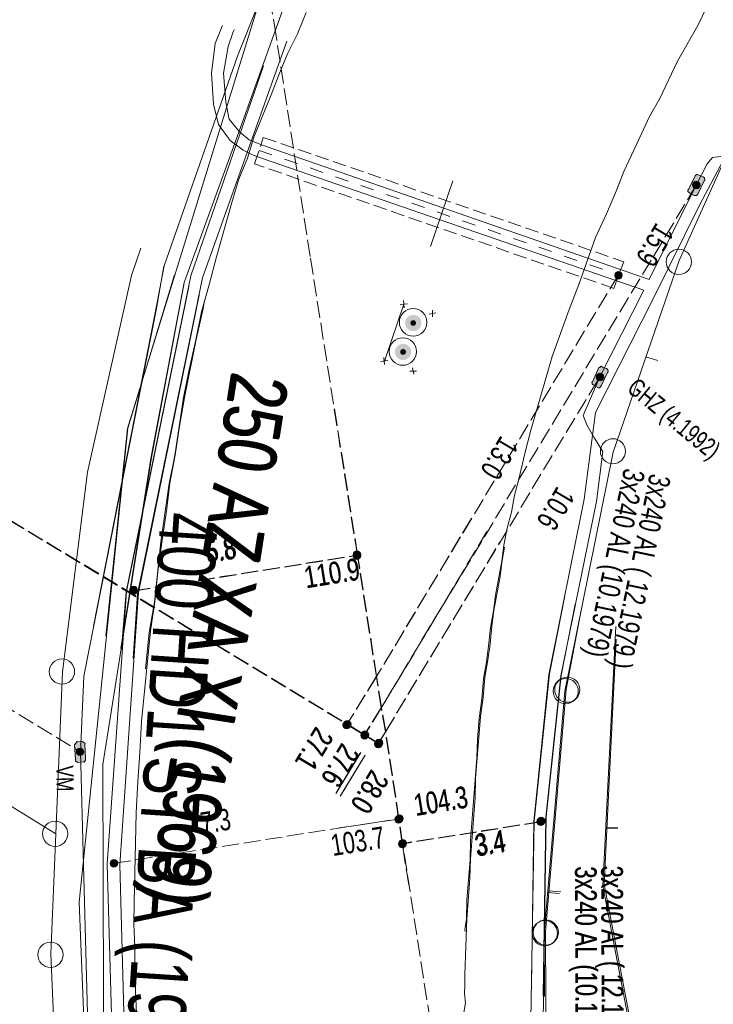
# Model space of a CAD drawing. Header units: metres. Extents: x -740 to 758, y -633 to 854.
# Tile 104 of 256: x -563 to -546, y 161 to 186. Entities that reach past the tile are written whole.
import ezdxf

# ---------------------------------------------------------------- set-up
doc = ezdxf.new("R2010")
doc.units = ezdxf.units.M
doc.header["$MEASUREMENT"] = 0
for name, pattern in [('333_125', [0.4576, 0.3328, -0.1248]), ('333_333', [0.6656, 0.3328, -0.3328]), ('416_125', [0.5408, 0.416, -0.1248])]:
    doc.linetypes.add(name, pattern=pattern)
for name, color, linetype in [('Gas.LOVION', 7, 'Continuous'), ('Grundkarte.LOVION', 7, 'Continuous'), ('Strom.LOVION', 7, 'Continuous'), ('StromBemass.LOVION', 7, 'Continuous'), ('Wasser.LOVION', 7, 'Continuous')]:
    doc.layers.add(name, color=color, linetype=linetype)
doc.styles.add('ERSTELLTER_STIL_1', font='arial.ttf')

msp = doc.modelspace()

# ---------------------------------------------------------------- hatches: boundary and pattern name
at = {"layer": 'Strom.LOVION', "linetype": 'Continuous', "lineweight": 13}
for points in [[(-546.453, 181.834), (-546.626, 181.492), (-546.639, 181.476), (-546.636, 181.447), (-546.588, 181.407), (-546.479, 181.344), (-546.42, 181.35), (-546.394, 181.382), (-546.233, 181.708), (-546.22, 181.724), (-546.226, 181.783), (-546.258, 181.809), (-546.381, 181.856), (-546.397, 181.869), (-546.426, 181.866)], [(-548.841, 177.093), (-548.999, 176.738), (-549.012, 176.722), (-549.009, 176.693), (-548.977, 176.666), (-548.867, 176.603), (-548.851, 176.59), (-548.822, 176.593), (-548.782, 176.641), (-548.622, 176.967), (-548.609, 176.983), (-548.614, 177.042), (-548.647, 177.068), (-548.753, 177.102), (-548.785, 177.128), (-548.812, 177.096)], [(-561.54, 167.408), (-561.561, 167.775), (-561.548, 167.791), (-561.612, 167.844), (-561.729, 167.833), (-561.745, 167.846), (-561.811, 167.766), (-561.79, 167.398), (-561.787, 167.369), (-561.739, 167.329), (-561.593, 167.344), (-561.577, 167.33), (-561.537, 167.379)]]:
    msp.add_hatch(color=7, dxfattribs=at).paths.add_polyline_path(points)
at = {"layer": 'Strom.LOVION', "linetype": 'Continuous', "lineweight": 18}
for points in [[(-553.277, 178.066), (-553.262, 178.087), (-553.25, 178.109), (-553.241, 178.132), (-553.234, 178.157), (-553.231, 178.182), (-553.231, 178.207), (-553.235, 178.232), (-553.241, 178.256), (-553.25, 178.28), (-553.262, 178.302), (-553.277, 178.322), (-553.295, 178.34), (-553.314, 178.356), (-553.335, 178.37), (-553.358, 178.38), (-553.382, 178.388), (-553.407, 178.393), (-553.432, 178.394), (-553.457, 178.393), (-553.482, 178.388), (-553.506, 178.38), (-553.529, 178.369), (-553.55, 178.356), (-553.569, 178.339), (-553.587, 178.321), (-553.601, 178.301), (-553.613, 178.278), (-553.623, 178.255), (-553.629, 178.231), (-553.632, 178.206), (-553.632, 178.18), (-553.628, 178.155), (-553.622, 178.131), (-553.613, 178.108), (-553.601, 178.086), (-553.586, 178.065), (-553.568, 178.047), (-553.549, 178.031), (-553.528, 178.017), (-553.505, 178.007), (-553.481, 177.999), (-553.456, 177.994), (-553.431, 177.993), (-553.406, 177.995), (-553.381, 177.999), (-553.357, 178.007), (-553.334, 178.018), (-553.313, 178.032), (-553.294, 178.048)], [(-553.38, 178.151), (-553.375, 178.158), (-553.371, 178.166), (-553.368, 178.174), (-553.365, 178.182), (-553.364, 178.191), (-553.364, 178.2), (-553.366, 178.208), (-553.368, 178.217), (-553.371, 178.225), (-553.375, 178.232), (-553.38, 178.239), (-553.386, 178.246), (-553.393, 178.251), (-553.4, 178.256), (-553.408, 178.259), (-553.416, 178.262), (-553.425, 178.264), (-553.434, 178.264), (-553.442, 178.264), (-553.451, 178.262), (-553.459, 178.259), (-553.467, 178.255), (-553.474, 178.251), (-553.481, 178.245), (-553.487, 178.239), (-553.492, 178.232), (-553.496, 178.224), (-553.499, 178.216), (-553.501, 178.208), (-553.502, 178.199), (-553.502, 178.19), (-553.501, 178.182), (-553.499, 178.173), (-553.496, 178.165), (-553.492, 178.158), (-553.487, 178.151), (-553.481, 178.144), (-553.474, 178.139), (-553.467, 178.134), (-553.459, 178.131), (-553.45, 178.128), (-553.442, 178.126), (-553.433, 178.126), (-553.425, 178.126), (-553.416, 178.128), (-553.408, 178.131), (-553.4, 178.135), (-553.393, 178.139), (-553.386, 178.145)], [(-553.528, 177.351), (-553.513, 177.372), (-553.501, 177.394), (-553.492, 177.418), (-553.486, 177.442), (-553.483, 177.467), (-553.483, 177.492), (-553.486, 177.517), (-553.492, 177.542), (-553.502, 177.565), (-553.514, 177.587), (-553.529, 177.608), (-553.546, 177.626), (-553.566, 177.642), (-553.587, 177.655), (-553.61, 177.666), (-553.634, 177.674), (-553.659, 177.679), (-553.684, 177.68), (-553.709, 177.678), (-553.734, 177.674), (-553.758, 177.666), (-553.781, 177.655), (-553.802, 177.641), (-553.822, 177.625), (-553.839, 177.607), (-553.853, 177.586), (-553.866, 177.564), (-553.875, 177.541), (-553.881, 177.516), (-553.884, 177.491), (-553.884, 177.466), (-553.881, 177.441), (-553.874, 177.416), (-553.865, 177.393), (-553.853, 177.371), (-553.838, 177.35), (-553.821, 177.332), (-553.801, 177.316), (-553.78, 177.303), (-553.757, 177.292), (-553.733, 177.284), (-553.708, 177.28), (-553.683, 177.278), (-553.658, 177.28), (-553.633, 177.285), (-553.609, 177.292), (-553.586, 177.303), (-553.565, 177.317), (-553.545, 177.333)], [(-553.628, 177.434), (-553.623, 177.441), (-553.618, 177.449), (-553.615, 177.457), (-553.613, 177.466), (-553.612, 177.475), (-553.612, 177.484), (-553.613, 177.493), (-553.615, 177.501), (-553.619, 177.51), (-553.623, 177.518), (-553.628, 177.525), (-553.634, 177.531), (-553.641, 177.537), (-553.649, 177.542), (-553.657, 177.546), (-553.666, 177.548), (-553.675, 177.55), (-553.683, 177.551), (-553.692, 177.55), (-553.701, 177.548), (-553.71, 177.546), (-553.718, 177.542), (-553.725, 177.537), (-553.732, 177.531), (-553.738, 177.525), (-553.744, 177.517), (-553.748, 177.509), (-553.751, 177.501), (-553.754, 177.492), (-553.755, 177.483), (-553.755, 177.474), (-553.753, 177.466), (-553.751, 177.457), (-553.748, 177.449), (-553.743, 177.441), (-553.738, 177.433), (-553.732, 177.427), (-553.725, 177.421), (-553.717, 177.416), (-553.709, 177.413), (-553.701, 177.41), (-553.692, 177.408), (-553.683, 177.408), (-553.674, 177.408), (-553.665, 177.41), (-553.657, 177.413), (-553.649, 177.417), (-553.641, 177.421), (-553.634, 177.427)]]:
    msp.add_hatch(color=1, dxfattribs=at).paths.add_polyline_path(points)
at = {"layer": 'StromBemass.LOVION', "linetype": 'Continuous', "lineweight": 13}
for points in [[(-546.356, 181.546), (-546.349, 181.555), (-546.344, 181.566), (-546.339, 181.577), (-546.336, 181.588), (-546.335, 181.6), (-546.335, 181.612), (-546.337, 181.623), (-546.34, 181.635), (-546.344, 181.646), (-546.35, 181.656), (-546.357, 181.666), (-546.365, 181.674), (-546.374, 181.682), (-546.384, 181.688), (-546.395, 181.693), (-546.406, 181.697), (-546.417, 181.699), (-546.429, 181.7), (-546.441, 181.699), (-546.453, 181.697), (-546.464, 181.693), (-546.475, 181.688), (-546.485, 181.681), (-546.494, 181.674), (-546.502, 181.665), (-546.509, 181.656), (-546.514, 181.645), (-546.519, 181.634), (-546.521, 181.623), (-546.523, 181.611), (-546.523, 181.599), (-546.521, 181.588), (-546.518, 181.576), (-546.514, 181.565), (-546.508, 181.555), (-546.501, 181.545), (-546.493, 181.537), (-546.484, 181.529), (-546.474, 181.523), (-546.463, 181.518), (-546.452, 181.514), (-546.44, 181.512), (-546.429, 181.511), (-546.417, 181.512), (-546.405, 181.514), (-546.394, 181.518), (-546.383, 181.523), (-546.373, 181.529), (-546.364, 181.537)], [(-548.282, 179.316), (-548.275, 179.326), (-548.27, 179.336), (-548.266, 179.346), (-548.263, 179.357), (-548.262, 179.369), (-548.262, 179.38), (-548.263, 179.392), (-548.266, 179.403), (-548.27, 179.413), (-548.276, 179.423), (-548.283, 179.433), (-548.29, 179.441), (-548.299, 179.448), (-548.309, 179.455), (-548.319, 179.459), (-548.33, 179.463), (-548.342, 179.465), (-548.353, 179.466), (-548.365, 179.465), (-548.376, 179.463), (-548.387, 179.459), (-548.397, 179.454), (-548.407, 179.448), (-548.416, 179.441), (-548.423, 179.432), (-548.43, 179.423), (-548.436, 179.413), (-548.44, 179.402), (-548.443, 179.391), (-548.444, 179.38), (-548.444, 179.368), (-548.443, 179.357), (-548.44, 179.346), (-548.435, 179.335), (-548.43, 179.325), (-548.423, 179.316), (-548.415, 179.307), (-548.406, 179.3), (-548.397, 179.294), (-548.386, 179.289), (-548.375, 179.286), (-548.364, 179.284), (-548.353, 179.283), (-548.341, 179.284), (-548.33, 179.286), (-548.319, 179.289), (-548.309, 179.294), (-548.299, 179.3), (-548.29, 179.308)], [(-548.736, 176.797), (-548.729, 176.806), (-548.723, 176.817), (-548.719, 176.828), (-548.716, 176.84), (-548.714, 176.852), (-548.714, 176.864), (-548.716, 176.875), (-548.719, 176.887), (-548.723, 176.898), (-548.729, 176.908), (-548.736, 176.918), (-548.745, 176.927), (-548.754, 176.934), (-548.764, 176.941), (-548.775, 176.946), (-548.786, 176.949), (-548.798, 176.952), (-548.81, 176.952), (-548.822, 176.952), (-548.833, 176.949), (-548.845, 176.946), (-548.856, 176.94), (-548.866, 176.934), (-548.875, 176.926), (-548.883, 176.918), (-548.89, 176.908), (-548.896, 176.897), (-548.9, 176.886), (-548.903, 176.875), (-548.904, 176.863), (-548.904, 176.851), (-548.903, 176.839), (-548.9, 176.828), (-548.895, 176.816), (-548.89, 176.806), (-548.883, 176.796), (-548.874, 176.788), (-548.865, 176.78), (-548.855, 176.774), (-548.844, 176.769), (-548.833, 176.765), (-548.821, 176.763), (-548.809, 176.762), (-548.797, 176.763), (-548.785, 176.765), (-548.774, 176.769), (-548.763, 176.774), (-548.753, 176.78), (-548.744, 176.788)], [(-554.752, 172.383), (-554.745, 172.393), (-554.74, 172.403), (-554.735, 172.414), (-554.732, 172.426), (-554.731, 172.438), (-554.731, 172.45), (-554.732, 172.462), (-554.735, 172.473), (-554.74, 172.484), (-554.746, 172.495), (-554.753, 172.504), (-554.761, 172.513), (-554.77, 172.521), (-554.78, 172.527), (-554.791, 172.532), (-554.803, 172.536), (-554.814, 172.538), (-554.826, 172.539), (-554.838, 172.538), (-554.85, 172.536), (-554.861, 172.532), (-554.872, 172.527), (-554.882, 172.52), (-554.891, 172.513), (-554.9, 172.504), (-554.907, 172.494), (-554.912, 172.484), (-554.917, 172.473), (-554.92, 172.461), (-554.921, 172.449), (-554.921, 172.437), (-554.919, 172.425), (-554.916, 172.414), (-554.912, 172.403), (-554.906, 172.392), (-554.899, 172.383), (-554.891, 172.374), (-554.882, 172.366), (-554.872, 172.36), (-554.861, 172.355), (-554.849, 172.351), (-554.838, 172.349), (-554.826, 172.348), (-554.814, 172.349), (-554.802, 172.351), (-554.791, 172.355), (-554.78, 172.36), (-554.77, 172.367), (-554.76, 172.374)], [(-554.752, 172.404), (-554.745, 172.413), (-554.74, 172.423), (-554.736, 172.434), (-554.733, 172.446), (-554.731, 172.457), (-554.731, 172.469), (-554.733, 172.48), (-554.736, 172.492), (-554.74, 172.502), (-554.746, 172.513), (-554.753, 172.522), (-554.761, 172.53), (-554.77, 172.538), (-554.779, 172.544), (-554.79, 172.549), (-554.801, 172.553), (-554.813, 172.555), (-554.824, 172.555), (-554.836, 172.555), (-554.847, 172.552), (-554.858, 172.549), (-554.869, 172.544), (-554.879, 172.537), (-554.888, 172.53), (-554.895, 172.521), (-554.902, 172.512), (-554.908, 172.502), (-554.912, 172.491), (-554.915, 172.48), (-554.916, 172.468), (-554.916, 172.457), (-554.915, 172.445), (-554.912, 172.434), (-554.908, 172.423), (-554.902, 172.413), (-554.895, 172.403), (-554.887, 172.395), (-554.878, 172.387), (-554.868, 172.381), (-554.858, 172.376), (-554.847, 172.373), (-554.835, 172.371), (-554.824, 172.37), (-554.812, 172.371), (-554.801, 172.373), (-554.789, 172.377), (-554.779, 172.382), (-554.769, 172.388), (-554.76, 172.395)], [(-560.285, 171.518), (-560.278, 171.528), (-560.272, 171.538), (-560.268, 171.549), (-560.265, 171.56), (-560.264, 171.572), (-560.264, 171.583), (-560.265, 171.595), (-560.268, 171.606), (-560.273, 171.617), (-560.278, 171.627), (-560.285, 171.637), (-560.293, 171.645), (-560.302, 171.653), (-560.312, 171.659), (-560.323, 171.664), (-560.334, 171.668), (-560.345, 171.67), (-560.357, 171.67), (-560.369, 171.67), (-560.38, 171.667), (-560.391, 171.664), (-560.402, 171.659), (-560.412, 171.652), (-560.421, 171.645), (-560.429, 171.636), (-560.436, 171.627), (-560.441, 171.617), (-560.445, 171.606), (-560.448, 171.594), (-560.45, 171.583), (-560.45, 171.571), (-560.448, 171.559), (-560.445, 171.548), (-560.441, 171.537), (-560.435, 171.527), (-560.428, 171.518), (-560.42, 171.509), (-560.411, 171.502), (-560.401, 171.495), (-560.391, 171.49), (-560.38, 171.487), (-560.368, 171.485), (-560.356, 171.484), (-560.345, 171.485), (-560.333, 171.487), (-560.322, 171.491), (-560.312, 171.496), (-560.302, 171.502), (-560.293, 171.509)], [(-560.275, 171.527), (-560.268, 171.536), (-560.262, 171.547), (-560.258, 171.558), (-560.255, 171.569), (-560.253, 171.581), (-560.253, 171.593), (-560.255, 171.605), (-560.258, 171.616), (-560.262, 171.628), (-560.268, 171.638), (-560.275, 171.648), (-560.283, 171.656), (-560.293, 171.664), (-560.303, 171.67), (-560.313, 171.675), (-560.325, 171.679), (-560.337, 171.681), (-560.348, 171.682), (-560.36, 171.681), (-560.372, 171.679), (-560.383, 171.675), (-560.394, 171.67), (-560.404, 171.664), (-560.413, 171.656), (-560.422, 171.647), (-560.428, 171.637), (-560.434, 171.627), (-560.439, 171.616), (-560.441, 171.604), (-560.443, 171.593), (-560.443, 171.581), (-560.441, 171.569), (-560.438, 171.557), (-560.434, 171.546), (-560.428, 171.536), (-560.421, 171.526), (-560.413, 171.517), (-560.404, 171.51), (-560.394, 171.503), (-560.383, 171.498), (-560.371, 171.495), (-560.36, 171.493), (-560.348, 171.492), (-560.336, 171.493), (-560.324, 171.495), (-560.313, 171.499), (-560.302, 171.504), (-560.292, 171.51), (-560.283, 171.518)], [(-555.003, 168.192), (-554.996, 168.202), (-554.991, 168.212), (-554.986, 168.223), (-554.983, 168.235), (-554.982, 168.246), (-554.982, 168.258), (-554.984, 168.27), (-554.987, 168.282), (-554.991, 168.293), (-554.997, 168.303), (-555.004, 168.313), (-555.012, 168.321), (-555.021, 168.329), (-555.031, 168.335), (-555.042, 168.34), (-555.053, 168.344), (-555.065, 168.346), (-555.077, 168.347), (-555.088, 168.346), (-555.1, 168.343), (-555.111, 168.34), (-555.122, 168.335), (-555.132, 168.328), (-555.141, 168.321), (-555.149, 168.312), (-555.156, 168.302), (-555.162, 168.292), (-555.166, 168.281), (-555.169, 168.269), (-555.171, 168.258), (-555.171, 168.246), (-555.169, 168.234), (-555.166, 168.223), (-555.162, 168.212), (-555.156, 168.201), (-555.149, 168.192), (-555.141, 168.183), (-555.132, 168.176), (-555.122, 168.169), (-555.111, 168.164), (-555.1, 168.161), (-555.088, 168.158), (-555.076, 168.158), (-555.064, 168.158), (-555.053, 168.161), (-555.041, 168.164), (-555.031, 168.169), (-555.021, 168.176), (-555.011, 168.183)], [(-554.992, 168.209), (-554.985, 168.218), (-554.979, 168.229), (-554.975, 168.24), (-554.972, 168.251), (-554.971, 168.263), (-554.971, 168.274), (-554.972, 168.286), (-554.975, 168.298), (-554.98, 168.308), (-554.985, 168.319), (-554.992, 168.328), (-555, 168.337), (-555.009, 168.344), (-555.019, 168.351), (-555.03, 168.356), (-555.041, 168.359), (-555.053, 168.361), (-555.065, 168.362), (-555.076, 168.361), (-555.088, 168.359), (-555.099, 168.355), (-555.11, 168.35), (-555.12, 168.344), (-555.129, 168.336), (-555.137, 168.328), (-555.144, 168.318), (-555.149, 168.308), (-555.154, 168.297), (-555.156, 168.286), (-555.158, 168.274), (-555.158, 168.262), (-555.156, 168.25), (-555.153, 168.239), (-555.149, 168.228), (-555.143, 168.218), (-555.136, 168.208), (-555.128, 168.2), (-555.119, 168.192), (-555.109, 168.186), (-555.099, 168.181), (-555.087, 168.177), (-555.076, 168.175), (-555.064, 168.175), (-555.052, 168.175), (-555.041, 168.178), (-555.03, 168.181), (-555.019, 168.186), (-555.009, 168.193), (-555, 168.2)], [(-554.563, 167.938), (-554.556, 167.948), (-554.55, 167.958), (-554.546, 167.969), (-554.543, 167.981), (-554.542, 167.992), (-554.542, 168.004), (-554.543, 168.016), (-554.546, 168.027), (-554.551, 168.038), (-554.556, 168.049), (-554.563, 168.058), (-554.571, 168.067), (-554.581, 168.074), (-554.591, 168.081), (-554.601, 168.086), (-554.612, 168.089), (-554.624, 168.091), (-554.636, 168.092), (-554.648, 168.091), (-554.659, 168.089), (-554.67, 168.085), (-554.681, 168.08), (-554.691, 168.074), (-554.7, 168.066), (-554.708, 168.058), (-554.715, 168.048), (-554.721, 168.038), (-554.725, 168.027), (-554.728, 168.015), (-554.729, 168.004), (-554.729, 167.992), (-554.728, 167.98), (-554.725, 167.969), (-554.72, 167.958), (-554.715, 167.947), (-554.708, 167.938), (-554.7, 167.929), (-554.691, 167.922), (-554.681, 167.916), (-554.67, 167.911), (-554.659, 167.907), (-554.647, 167.905), (-554.635, 167.904), (-554.623, 167.905), (-554.612, 167.907), (-554.601, 167.911), (-554.59, 167.916), (-554.58, 167.922), (-554.571, 167.93)], [(-554.555, 167.948), (-554.548, 167.958), (-554.543, 167.968), (-554.538, 167.979), (-554.535, 167.991), (-554.534, 168.003), (-554.534, 168.015), (-554.535, 168.027), (-554.538, 168.038), (-554.543, 168.049), (-554.549, 168.06), (-554.556, 168.069), (-554.564, 168.078), (-554.573, 168.086), (-554.583, 168.092), (-554.594, 168.097), (-554.605, 168.101), (-554.617, 168.103), (-554.629, 168.104), (-554.641, 168.103), (-554.653, 168.101), (-554.664, 168.097), (-554.675, 168.092), (-554.685, 168.085), (-554.694, 168.078), (-554.702, 168.069), (-554.709, 168.059), (-554.715, 168.049), (-554.719, 168.038), (-554.722, 168.026), (-554.724, 168.014), (-554.724, 168.002), (-554.722, 167.99), (-554.719, 167.979), (-554.715, 167.968), (-554.709, 167.957), (-554.702, 167.948), (-554.694, 167.939), (-554.684, 167.931), (-554.674, 167.925), (-554.664, 167.92), (-554.652, 167.916), (-554.64, 167.914), (-554.629, 167.913), (-554.617, 167.914), (-554.605, 167.917), (-554.594, 167.92), (-554.583, 167.925), (-554.573, 167.932), (-554.563, 167.939)], [(-554.226, 167.726), (-554.219, 167.736), (-554.213, 167.746), (-554.209, 167.757), (-554.206, 167.769), (-554.205, 167.781), (-554.205, 167.793), (-554.206, 167.804), (-554.209, 167.816), (-554.214, 167.827), (-554.219, 167.837), (-554.226, 167.847), (-554.234, 167.855), (-554.244, 167.863), (-554.254, 167.869), (-554.264, 167.874), (-554.276, 167.878), (-554.287, 167.88), (-554.299, 167.881), (-554.311, 167.88), (-554.323, 167.878), (-554.334, 167.874), (-554.345, 167.869), (-554.355, 167.863), (-554.364, 167.855), (-554.372, 167.846), (-554.379, 167.837), (-554.384, 167.826), (-554.389, 167.815), (-554.392, 167.804), (-554.393, 167.792), (-554.393, 167.78), (-554.392, 167.768), (-554.389, 167.757), (-554.384, 167.746), (-554.378, 167.736), (-554.371, 167.726), (-554.363, 167.717), (-554.354, 167.71), (-554.344, 167.703), (-554.333, 167.698), (-554.322, 167.695), (-554.31, 167.693), (-554.299, 167.692), (-554.287, 167.693), (-554.275, 167.695), (-554.264, 167.699), (-554.253, 167.704), (-554.243, 167.71), (-554.234, 167.718)], [(-554.222, 167.726), (-554.215, 167.735), (-554.209, 167.745), (-554.205, 167.756), (-554.202, 167.768), (-554.201, 167.779), (-554.201, 167.791), (-554.202, 167.803), (-554.205, 167.814), (-554.21, 167.825), (-554.215, 167.835), (-554.222, 167.844), (-554.23, 167.853), (-554.239, 167.86), (-554.249, 167.867), (-554.26, 167.872), (-554.271, 167.875), (-554.283, 167.877), (-554.294, 167.878), (-554.306, 167.877), (-554.318, 167.875), (-554.329, 167.871), (-554.339, 167.866), (-554.349, 167.86), (-554.358, 167.853), (-554.366, 167.844), (-554.373, 167.834), (-554.379, 167.824), (-554.383, 167.813), (-554.386, 167.802), (-554.387, 167.79), (-554.387, 167.779), (-554.386, 167.767), (-554.383, 167.756), (-554.378, 167.745), (-554.373, 167.734), (-554.366, 167.725), (-554.358, 167.717), (-554.349, 167.709), (-554.339, 167.703), (-554.328, 167.698), (-554.317, 167.694), (-554.305, 167.692), (-554.294, 167.691), (-554.282, 167.692), (-554.271, 167.694), (-554.259, 167.698), (-554.249, 167.703), (-554.239, 167.709), (-554.23, 167.717)], [(-554.206, 167.746), (-554.199, 167.756), (-554.194, 167.766), (-554.189, 167.777), (-554.187, 167.789), (-554.185, 167.8), (-554.185, 167.812), (-554.187, 167.824), (-554.19, 167.835), (-554.194, 167.846), (-554.2, 167.857), (-554.207, 167.866), (-554.215, 167.875), (-554.224, 167.882), (-554.234, 167.889), (-554.245, 167.894), (-554.256, 167.897), (-554.267, 167.899), (-554.279, 167.9), (-554.291, 167.899), (-554.303, 167.897), (-554.314, 167.893), (-554.325, 167.888), (-554.334, 167.882), (-554.344, 167.874), (-554.352, 167.866), (-554.359, 167.856), (-554.364, 167.846), (-554.368, 167.835), (-554.371, 167.823), (-554.373, 167.812), (-554.373, 167.8), (-554.371, 167.788), (-554.368, 167.777), (-554.364, 167.766), (-554.358, 167.755), (-554.351, 167.746), (-554.343, 167.737), (-554.334, 167.73), (-554.324, 167.723), (-554.313, 167.718), (-554.302, 167.715), (-554.29, 167.713), (-554.279, 167.712), (-554.267, 167.713), (-554.255, 167.715), (-554.244, 167.719), (-554.233, 167.724), (-554.223, 167.73), (-554.214, 167.738)], [(-554.206, 167.746), (-554.199, 167.756), (-554.194, 167.766), (-554.189, 167.777), (-554.187, 167.789), (-554.185, 167.8), (-554.185, 167.812), (-554.187, 167.824), (-554.19, 167.835), (-554.194, 167.846), (-554.2, 167.857), (-554.207, 167.866), (-554.215, 167.875), (-554.224, 167.882), (-554.234, 167.889), (-554.245, 167.894), (-554.256, 167.897), (-554.267, 167.899), (-554.279, 167.9), (-554.291, 167.899), (-554.303, 167.897), (-554.314, 167.893), (-554.325, 167.888), (-554.334, 167.882), (-554.344, 167.874), (-554.352, 167.866), (-554.359, 167.856), (-554.364, 167.846), (-554.368, 167.835), (-554.371, 167.823), (-554.373, 167.812), (-554.373, 167.8), (-554.371, 167.788), (-554.368, 167.777), (-554.364, 167.766), (-554.358, 167.755), (-554.351, 167.746), (-554.343, 167.737), (-554.334, 167.73), (-554.324, 167.723), (-554.313, 167.718), (-554.302, 167.715), (-554.29, 167.713), (-554.279, 167.712), (-554.267, 167.713), (-554.255, 167.715), (-554.244, 167.719), (-554.233, 167.724), (-554.223, 167.73), (-554.214, 167.738)], [(-561.602, 167.529), (-561.596, 167.539), (-561.59, 167.549), (-561.586, 167.56), (-561.583, 167.571), (-561.581, 167.583), (-561.581, 167.595), (-561.583, 167.606), (-561.586, 167.618), (-561.59, 167.629), (-561.596, 167.639), (-561.603, 167.648), (-561.611, 167.657), (-561.62, 167.664), (-561.63, 167.67), (-561.641, 167.675), (-561.652, 167.679), (-561.663, 167.681), (-561.675, 167.682), (-561.687, 167.681), (-561.698, 167.679), (-561.709, 167.675), (-561.72, 167.67), (-561.73, 167.664), (-561.739, 167.656), (-561.747, 167.648), (-561.754, 167.638), (-561.759, 167.628), (-561.764, 167.617), (-561.766, 167.606), (-561.768, 167.594), (-561.768, 167.582), (-561.766, 167.571), (-561.763, 167.559), (-561.759, 167.548), (-561.753, 167.538), (-561.746, 167.529), (-561.738, 167.52), (-561.729, 167.513), (-561.719, 167.507), (-561.709, 167.502), (-561.698, 167.498), (-561.686, 167.496), (-561.674, 167.495), (-561.663, 167.496), (-561.651, 167.498), (-561.64, 167.502), (-561.629, 167.507), (-561.619, 167.513), (-561.61, 167.521)], [(-553.717, 165.859), (-553.71, 165.868), (-553.705, 165.878), (-553.7, 165.889), (-553.698, 165.901), (-553.696, 165.913), (-553.696, 165.924), (-553.698, 165.936), (-553.701, 165.947), (-553.705, 165.958), (-553.711, 165.969), (-553.718, 165.978), (-553.726, 165.987), (-553.735, 165.994), (-553.745, 166.001), (-553.756, 166.006), (-553.767, 166.009), (-553.778, 166.011), (-553.79, 166.012), (-553.802, 166.011), (-553.814, 166.009), (-553.825, 166.005), (-553.835, 166), (-553.845, 165.994), (-553.854, 165.986), (-553.862, 165.978), (-553.869, 165.968), (-553.875, 165.958), (-553.879, 165.947), (-553.882, 165.935), (-553.884, 165.924), (-553.884, 165.912), (-553.882, 165.9), (-553.879, 165.889), (-553.875, 165.878), (-553.869, 165.868), (-553.862, 165.858), (-553.854, 165.85), (-553.845, 165.842), (-553.835, 165.836), (-553.824, 165.831), (-553.813, 165.827), (-553.801, 165.825), (-553.79, 165.824), (-553.778, 165.825), (-553.766, 165.827), (-553.755, 165.831), (-553.744, 165.836), (-553.734, 165.842), (-553.725, 165.85)], [(-553.7, 165.875), (-553.693, 165.884), (-553.687, 165.895), (-553.683, 165.906), (-553.68, 165.917), (-553.678, 165.929), (-553.678, 165.941), (-553.68, 165.953), (-553.683, 165.964), (-553.687, 165.975), (-553.693, 165.986), (-553.7, 165.995), (-553.708, 166.004), (-553.717, 166.011), (-553.727, 166.018), (-553.738, 166.023), (-553.749, 166.026), (-553.761, 166.028), (-553.773, 166.029), (-553.785, 166.028), (-553.796, 166.026), (-553.808, 166.022), (-553.818, 166.017), (-553.828, 166.011), (-553.837, 166.003), (-553.845, 165.995), (-553.852, 165.985), (-553.858, 165.975), (-553.862, 165.964), (-553.865, 165.952), (-553.867, 165.94), (-553.867, 165.928), (-553.865, 165.917), (-553.862, 165.905), (-553.858, 165.894), (-553.852, 165.884), (-553.845, 165.874), (-553.837, 165.866), (-553.828, 165.858), (-553.818, 165.852), (-553.807, 165.847), (-553.796, 165.843), (-553.784, 165.841), (-553.772, 165.84), (-553.76, 165.841), (-553.749, 165.843), (-553.738, 165.847), (-553.727, 165.852), (-553.717, 165.859), (-553.708, 165.866)], [(-550.208, 165.802), (-550.201, 165.811), (-550.195, 165.822), (-550.191, 165.832), (-550.188, 165.844), (-550.186, 165.856), (-550.186, 165.867), (-550.188, 165.879), (-550.191, 165.89), (-550.195, 165.901), (-550.201, 165.912), (-550.208, 165.921), (-550.216, 165.93), (-550.225, 165.937), (-550.235, 165.943), (-550.246, 165.948), (-550.257, 165.952), (-550.268, 165.954), (-550.28, 165.955), (-550.292, 165.954), (-550.303, 165.952), (-550.315, 165.948), (-550.325, 165.943), (-550.335, 165.937), (-550.344, 165.929), (-550.352, 165.921), (-550.359, 165.911), (-550.365, 165.901), (-550.369, 165.89), (-550.372, 165.878), (-550.373, 165.867), (-550.373, 165.855), (-550.372, 165.843), (-550.369, 165.832), (-550.364, 165.821), (-550.359, 165.811), (-550.352, 165.801), (-550.344, 165.793), (-550.335, 165.785), (-550.325, 165.779), (-550.314, 165.774), (-550.303, 165.77), (-550.291, 165.768), (-550.28, 165.767), (-550.268, 165.768), (-550.256, 165.77), (-550.245, 165.774), (-550.234, 165.779), (-550.225, 165.786), (-550.216, 165.793)], [(-550.194, 165.816), (-550.187, 165.826), (-550.182, 165.836), (-550.177, 165.847), (-550.174, 165.859), (-550.173, 165.87), (-550.173, 165.882), (-550.174, 165.894), (-550.177, 165.905), (-550.182, 165.916), (-550.188, 165.927), (-550.195, 165.936), (-550.203, 165.945), (-550.212, 165.952), (-550.222, 165.959), (-550.232, 165.964), (-550.244, 165.967), (-550.255, 165.969), (-550.267, 165.97), (-550.279, 165.969), (-550.291, 165.967), (-550.302, 165.963), (-550.312, 165.958), (-550.322, 165.952), (-550.332, 165.944), (-550.34, 165.936), (-550.347, 165.926), (-550.352, 165.916), (-550.357, 165.905), (-550.359, 165.893), (-550.361, 165.882), (-550.361, 165.87), (-550.359, 165.858), (-550.356, 165.847), (-550.352, 165.836), (-550.346, 165.825), (-550.339, 165.816), (-550.331, 165.807), (-550.322, 165.8), (-550.312, 165.793), (-550.301, 165.788), (-550.29, 165.785), (-550.278, 165.783), (-550.267, 165.782), (-550.255, 165.783), (-550.243, 165.785), (-550.232, 165.789), (-550.221, 165.794), (-550.211, 165.8), (-550.202, 165.808)], [(-553.63, 165.247), (-553.623, 165.256), (-553.618, 165.267), (-553.613, 165.278), (-553.611, 165.289), (-553.609, 165.301), (-553.609, 165.313), (-553.611, 165.325), (-553.614, 165.336), (-553.618, 165.347), (-553.624, 165.357), (-553.631, 165.367), (-553.639, 165.376), (-553.648, 165.383), (-553.658, 165.389), (-553.669, 165.394), (-553.68, 165.398), (-553.692, 165.4), (-553.704, 165.401), (-553.716, 165.4), (-553.727, 165.398), (-553.738, 165.394), (-553.749, 165.389), (-553.759, 165.383), (-553.768, 165.375), (-553.776, 165.367), (-553.783, 165.357), (-553.789, 165.346), (-553.793, 165.335), (-553.796, 165.324), (-553.798, 165.312), (-553.798, 165.3), (-553.796, 165.289), (-553.793, 165.277), (-553.789, 165.266), (-553.783, 165.256), (-553.776, 165.246), (-553.768, 165.237), (-553.759, 165.23), (-553.749, 165.224), (-553.738, 165.219), (-553.727, 165.215), (-553.715, 165.213), (-553.703, 165.212), (-553.691, 165.213), (-553.68, 165.215), (-553.668, 165.219), (-553.658, 165.224), (-553.648, 165.23), (-553.639, 165.238)], [(-553.618, 165.268), (-553.611, 165.277), (-553.605, 165.288), (-553.601, 165.299), (-553.598, 165.31), (-553.597, 165.322), (-553.597, 165.333), (-553.598, 165.345), (-553.601, 165.356), (-553.605, 165.367), (-553.611, 165.377), (-553.618, 165.387), (-553.626, 165.396), (-553.635, 165.403), (-553.645, 165.409), (-553.656, 165.414), (-553.667, 165.418), (-553.679, 165.42), (-553.69, 165.421), (-553.702, 165.42), (-553.714, 165.418), (-553.725, 165.414), (-553.735, 165.409), (-553.745, 165.403), (-553.754, 165.395), (-553.762, 165.387), (-553.769, 165.377), (-553.775, 165.367), (-553.779, 165.356), (-553.782, 165.344), (-553.783, 165.333), (-553.783, 165.321), (-553.782, 165.309), (-553.779, 165.298), (-553.774, 165.287), (-553.769, 165.277), (-553.762, 165.267), (-553.754, 165.259), (-553.745, 165.251), (-553.735, 165.245), (-553.724, 165.24), (-553.713, 165.236), (-553.701, 165.234), (-553.69, 165.234), (-553.678, 165.234), (-553.666, 165.237), (-553.655, 165.24), (-553.645, 165.245), (-553.635, 165.252), (-553.626, 165.259)], [(-560.765, 164.775), (-560.758, 164.784), (-560.752, 164.795), (-560.748, 164.806), (-560.745, 164.817), (-560.743, 164.829), (-560.743, 164.841), (-560.745, 164.852), (-560.748, 164.864), (-560.752, 164.875), (-560.758, 164.885), (-560.765, 164.894), (-560.773, 164.903), (-560.782, 164.91), (-560.792, 164.917), (-560.803, 164.922), (-560.814, 164.925), (-560.826, 164.927), (-560.837, 164.928), (-560.849, 164.927), (-560.861, 164.925), (-560.872, 164.921), (-560.883, 164.916), (-560.893, 164.91), (-560.902, 164.903), (-560.91, 164.894), (-560.917, 164.884), (-560.922, 164.874), (-560.927, 164.863), (-560.929, 164.852), (-560.931, 164.84), (-560.931, 164.828), (-560.929, 164.816), (-560.926, 164.805), (-560.922, 164.794), (-560.916, 164.784), (-560.909, 164.774), (-560.901, 164.766), (-560.892, 164.758), (-560.882, 164.752), (-560.871, 164.747), (-560.86, 164.743), (-560.849, 164.741), (-560.837, 164.74), (-560.825, 164.741), (-560.814, 164.743), (-560.802, 164.747), (-560.792, 164.752), (-560.782, 164.759), (-560.773, 164.766)]]:
    msp.add_hatch(color=7, dxfattribs=at).paths.add_polyline_path(points)

# ---------------------------------------------------------------- linework, layer by layer
at = {"layer": 'Gas.LOVION', "color": 1, "linetype": 'Continuous', "lineweight": 18}
for points in [[(-561.034, 170.448), (-560.501, 175.584), (-557.202, 186.281), (-556.947, 186.69), (-551.34, 195.543), (-544.355, 203.911), (-538.635, 209.494)], [(-545.57, 57.573), (-547.165, 67.688), (-548.998, 79.183), (-550.103, 85.799), (-551.635, 94.974), (-552.907, 102.535), (-553.623, 106.839), (-555.364, 117.235), (-557.304, 128.764), (-559.285, 140.57), (-561.231, 152.158), (-561.697, 163.875), (-560.493, 175.594), (-559.342, 179.386)]]:
    msp.add_lwpolyline(points, dxfattribs=at)
at = {"layer": 'Grundkarte.LOVION', "color": 253, "linetype": 'Continuous', "lineweight": 18}
for points in [[(-550.187, 161.534), (-550.192, 163.1), (-549.684, 169.09), (-548.489, 175), (-546.854, 179.741), (-544.812, 184.256), (-542.497, 188.383), (-541.866, 187.972), (-540.632, 189.866), (-535.663, 196.175), (-530.264, 202.022), (-525.876, 206.116), (-516.521, 214.42), (-510.85, 219.29), (-509.075, 220.793), (-504.054, 225.658), (-499.327, 230.82), (-495.114, 236.404), (-493.508, 239.014), (-484.604, 230.782), (-438.315, 188.107)], [(-560.174, 180.044), (-560.404, 179.371), (-561.495, 174.506), (-562.106, 169.569), (-562.276, 165.563), (-631.855, 208.532), (-631.449, 209.222), (-633.118, 210.27), (-630.425, 214.465), (-635.912, 217.682), (-635.606, 218.185), (-625.544, 233.769)], [(-631.855, 208.532), (-562.276, 165.563), (-562.399, 162.595), (-562.102, 155.619), (-561.28, 148.429), (-559.722, 138.532), (-557.967, 128.744), (-556.264, 118.891), (-553.705, 103.594), (-552.582, 96.64), (-551.747, 91.431), (-551.314, 88.814), (-548.864, 74.039), (-546.5, 59.226), (-546.127, 56.928)], [(-527.715, 153.366), (-542.12, 149.859), (-544.111, 149.664), (-546.021, 150.157), (-547.717, 151.174), (-549.016, 152.672), (-549.811, 154.457), (-550.126, 156.17), (-550.158, 163.142), (-549.65, 169.132), (-549.28, 171.089)]]:
    msp.add_lwpolyline(points, dxfattribs=at)
at = {"layer": 'Grundkarte.LOVION', "color": 8, "linetype": 'Continuous', "lineweight": 18}
msp.add_lwpolyline([(-672.858, 116.121), (-698.036, 130.3), (-688.042, 147.178), (-663.096, 187.685), (-643.997, 216.034), (-640.632, 213.969), (-631.855, 208.532), (-562.276, 165.563), (-562.399, 162.595), (-562.102, 155.619), (-561.28, 148.429), (-559.722, 138.532), (-557.967, 128.744), (-556.264, 118.891), (-553.705, 103.594), (-552.582, 96.64), (-671.989, 115.999)], close=True, dxfattribs=at)
for points in [[(-550.187, 161.534), (-550.192, 163.1), (-549.684, 169.09), (-548.489, 175), (-546.854, 179.741), (-544.812, 184.256), (-542.497, 188.383), (-541.866, 187.972), (-540.632, 189.866), (-535.663, 196.175), (-530.264, 202.022), (-525.876, 206.116), (-516.521, 214.42), (-517.683, 213.006), (-518.143, 211.661), (-518.249, 210.025), (-518.148, 209.296), (-517.141, 205.345), (-516.358, 202.17), (-513.703, 191.642), (-512.986, 188.845), (-505.431, 158.727), (-509.01, 157.846), (-537.396, 151.021)], [(-546.127, 56.928), (-546.5, 59.226), (-548.864, 74.039), (-551.314, 88.814), (-551.747, 91.431), (-552.582, 96.64), (-553.705, 103.594), (-556.264, 118.891), (-557.967, 128.744), (-559.722, 138.532), (-561.28, 148.429), (-562.102, 155.619), (-562.399, 162.595), (-562.276, 165.563), (-562.106, 169.569), (-561.495, 174.506), (-560.404, 179.371), (-560.174, 180.044), (-560.404, 179.371), (-561.495, 174.506), (-562.106, 169.569), (-562.276, 165.563), (-631.855, 208.532)], [(-525.876, 206.116), (-530.264, 202.022), (-535.663, 196.175), (-540.632, 189.866), (-541.866, 187.972), (-542.497, 188.383), (-544.812, 184.256), (-546.854, 179.741), (-548.489, 175), (-549.684, 169.09), (-550.192, 163.1), (-550.187, 161.534)], [(-525.876, 206.116), (-530.264, 202.022), (-535.663, 196.175), (-540.632, 189.866), (-541.866, 187.972), (-542.497, 188.383), (-544.812, 184.256), (-546.854, 179.741), (-548.489, 175), (-549.684, 169.09), (-550.192, 163.1), (-550.187, 161.534)], [(-556.084, 185.873), (-556.298, 185.349), (-556.545, 184.852), (-556.76, 184.329), (-556.949, 183.838), (-557.378, 182.791), (-557.535, 182.273), (-557.749, 181.749), (-557.906, 181.232), (-558.301, 179.833), (-558.472, 179.167), (-558.67, 178.467), (-558.809, 177.774), (-558.974, 177.048), (-559.114, 176.355), (-559.327, 174.916), (-559.467, 174.222), (-559.68, 172.783), (-559.83, 171.29), (-559.964, 170.538), (-560.053, 169.643)], [(-552.147, 163.145), (-552.153, 163.203), (-552.117, 163.443), (-552.105, 163.918), (-552.026, 164.93), (-552.013, 165.404), (-551.857, 167.429), (-551.844, 167.904), (-551.805, 168.41), (-551.734, 168.89), (-551.694, 169.396), (-551.617, 169.817), (-551.567, 170.206), (-551.522, 170.654), (-551.445, 171.075), (-551.394, 171.465), (-551.24, 172.307), (-551.19, 172.696), (-551.112, 173.118), (-551.003, 173.513), (-550.926, 173.934), (-550.817, 174.329), (-550.672, 174.964), (-550.522, 175.54), (-549.991, 177.365), (-549.573, 178.529), (-549.337, 179.143), (-548.919, 180.307), (-548.651, 180.895), (-548.41, 181.451), (-548.222, 181.942), (-547.781, 182.872), (-547.586, 183.305), (-547.334, 183.743), (-546.893, 184.673), (-546.387, 185.55), (-546.167, 186.015)], [(-546.127, 56.928), (-546.5, 59.226), (-548.864, 74.039), (-551.314, 88.814), (-551.747, 91.431), (-552.582, 96.64), (-553.705, 103.594), (-556.264, 118.891), (-557.967, 128.744), (-559.722, 138.532), (-561.28, 148.429), (-562.102, 155.619), (-562.399, 162.595), (-562.276, 165.563), (-562.106, 169.569), (-561.495, 174.506), (-560.404, 179.371), (-560.174, 180.044)], [(-546.854, 179.741), (-548.489, 175)], [(-558.6, 178.749), (-558.635, 178.509), (-558.801, 177.784), (-559.079, 176.397), (-559.212, 175.645), (-559.319, 174.925), (-559.458, 174.232), (-559.539, 173.544), (-559.646, 172.825), (-559.747, 172.046), (-559.822, 171.3), (-559.929, 170.58), (-560.153, 168.342), (-560.196, 167.569), (-560.245, 166.855), (-560.287, 166.082), (-560.336, 163.861), (-560.343, 163.328), (-560.318, 162.769), (-560.319, 162.178), (-560.3, 161.677), (-560.25, 160.559)], [(-547.38, 177.266), (-547.684, 177.354)], [(-552.179, 161.141), (-552.143, 161.381), (-552.166, 161.615), (-552.157, 161.823), (-552.153, 162.089), (-552.144, 162.297), (-552.14, 162.564), (-552.122, 162.979), (-552.118, 163.246), (-552.109, 163.453), (-552.031, 164.466), (-552.018, 164.94), (-551.901, 166.459), (-551.888, 166.933), (-551.77, 168.452), (-551.699, 168.932), (-551.66, 169.438), (-551.583, 169.859), (-551.532, 170.248), (-551.487, 170.696), (-551.437, 171.085), (-551.283, 171.928), (-551.232, 172.317), (-551.176, 172.648)], [(-549.28, 171.089), (-549.65, 169.132), (-550.158, 163.142), (-550.126, 156.17), (-549.636, 149.952), (-548.468, 141.022), (-547.095, 131.816), (-546.253, 126.224), (-543.888, 111.411), (-541.529, 96.657), (-539.074, 81.823), (-536.83, 68.24)], [(-550.126, 156.17), (-550.158, 163.142), (-549.65, 169.132), (-549.28, 171.089), (-549.65, 169.132), (-550.158, 163.142), (-550.126, 156.17)], [(-548.422, 170.691), (-548.741, 164.276), (-548.133, 161.084), (-547.23, 159.104)], [(-548.412, 170.376), (-548.706, 164.318), (-548.099, 161.126), (-546.692, 157.924), (-544.511, 155.27), (-541.982, 152.976), (-539.857, 151.499), (-537.499, 150.961), (-527.715, 153.366)], [(-549.684, 169.09), (-550.192, 163.1), (-550.187, 161.534)], [(-549.65, 169.132), (-550.158, 163.142), (-550.126, 156.17)], [(-548.378, 165.701), (-548.644, 165.704)], [(-548.369, 165.711), (-548.636, 165.714)], [(-549.781, 164.124), (-550.079, 164.154)], [(-549.815, 164.082), (-550.114, 164.112)]]:
    msp.add_lwpolyline(points, dxfattribs=at)
at = {"layer": 'Grundkarte.LOVION', "color": 9, "linetype": 'Continuous', "lineweight": 18}
for centre, radius in [((-546.86, 179.706), 0.314), ((-548.492, 175.023), 0.31), ((-562.123, 169.573), 0.313), ((-549.66, 169.091), 0.312), ((-549.621, 169.124), 0.311), ((-562.292, 165.563), 0.312), ((-550.177, 163.103), 0.312), ((-550.153, 163.122), 0.311), ((-562.407, 162.57), 0.313)]:
    msp.add_circle(centre, radius, dxfattribs=at)
at = {"layer": 'Strom.LOVION', "color": 1, "linetype": 'Continuous', "lineweight": 18}
for points in [[(-484.492, 283.594), (-484.421, 278.178), (-484.427, 276.729), (-484.35, 273.219), (-484.661, 269.598), (-485.347, 264.831), (-487.087, 257.538), (-489.879, 249.063), (-493.075, 242.751), (-497.28, 235.734), (-502.124, 229.808), (-506.617, 225.127), (-530.084, 204.567), (-538.832, 194.283), (-544.77, 184.275), (-545.479, 182.757), (-546.352, 181.105), (-547.487, 178.807), (-548.924, 175.977), (-549.203, 173.837), (-550.078, 169.495), (-550.448, 165.868), (-550.508, 161.798)], [(-484.343, 283.579), (-484.258, 278.179), (-484.173, 276.547), (-484.062, 273.144), (-484.362, 269.568), (-485.039, 264.847), (-486.812, 257.447), (-489.591, 248.988), (-492.85, 242.566), (-497.039, 235.536), (-501.913, 229.607), (-506.445, 224.878), (-529.857, 204.353), (-538.103, 194.68), (-538.581, 194.131), (-544.376, 184.328), (-545.327, 182.417), (-545.569, 182.32), (-545.819, 182.31), (-546.024, 182.29), (-546.156, 182.129), (-546.43, 181.6)], [(-548.818, 176.859), (-547.728, 179.005), (-557.164, 182.265), (-557.394, 182.346), (-557.642, 182.469), (-557.961, 182.704), (-558.251, 183.104), (-558.375, 183.609), (-558.42, 184.373), (-558.329, 185.106), (-558.174, 185.491), (-558.151, 185.552)], [(-546.43, 181.6), (-547.591, 179.27), (-557.183, 182.603), (-557.49, 182.721), (-557.731, 182.919), (-557.983, 183.234), (-558.069, 183.654), (-558.124, 184.373), (-558.011, 185.034), (-557.897, 185.37), (-557.86, 185.448)], [(-550.219, 161.56), (-550.148, 165.971), (-549.78, 169.465), (-548.901, 173.777), (-548.742, 175.019), (-548.968, 175.367), (-549.13, 175.661), (-549.227, 175.903), (-548.818, 176.859)], [(-549.684, 171.449), (-550.057, 169.521), (-550.44, 165.878), (-550.56, 158.492), (-550.414, 151.102), (-546.025, 121.325), (-545.769, 119.769)], [(-545.193, 118.111), (-545.719, 121.37), (-548.689, 142.227), (-550.108, 151.147), (-550.259, 158.137), (-550.14, 165.981), (-549.772, 169.475), (-549.427, 171.238)]]:
    msp.add_lwpolyline(points, dxfattribs=at)
at = {"layer": 'Strom.LOVION', "color": 94, "linetype": 'Continuous', "lineweight": 18}
for points in [[(-561.339, 170.699), (-559.81, 178.489), (-559.594, 179.604), (-557.781, 184.791), (-556.238, 188.665), (-555.257, 190.417), (-554.346, 191.983), (-550.847, 197.158), (-547.77, 200.902), (-545.584, 203.332), (-543.612, 205.535)], [(-561.661, 167.588), (-561.578, 169.458), (-559.789, 178.515), (-559.599, 179.597)], [(-561.661, 167.588), (-561.594, 164.787), (-561.332, 155.31), (-559.78, 143.965), (-558.954, 138.386)]]:
    msp.add_lwpolyline(points, dxfattribs=at)
at = {"layer": 'Strom.LOVION', "color": 150, "linetype": 'Continuous', "lineweight": 18}
for points in [[(-560.359, 169.894), (-560.25, 171.5), (-558.649, 179.312), (-556.561, 185.161)], [(-557.137, 184.558), (-558.934, 179.358), (-560.535, 171.546), (-560.648, 170.131)], [(-558.988, 179.096), (-560.527, 171.556), (-561.006, 164.815), (-560.731, 155.354), (-559.256, 144.504), (-560.129, 144.359)], [(-549.224, 87.392), (-549.233, 87.48), (-551.961, 102.08), (-554.991, 120.833), (-558.309, 139.956), (-558.927, 144.314), (-560.438, 155.383), (-560.694, 164.801), (-560.228, 171.526), (-558.731, 178.884)]]:
    msp.add_lwpolyline(points, dxfattribs=at)
at = {"layer": 'Strom.LOVION', "color": 7, "linetype": '333_125', "lineweight": 13}
msp.add_lwpolyline([(-548.225, 179.71), (-548.471, 179.051), (-557.358, 182.128), (-557.141, 182.784)], close=True, dxfattribs=at)
at = {"layer": 'Strom.LOVION', "color": 9, "linetype": '333_333', "lineweight": 18}
msp.add_lwpolyline([(-557.243, 182.464), (-548.356, 179.387)], dxfattribs=at)
at = {"layer": 'Strom.LOVION', "color": 7, "linetype": 'Continuous', "lineweight": 13}
for points in [[(-552.455, 181.706), (-553.006, 180.085)], [(-553.664, 178.661), (-554.147, 177.254)]]:
    msp.add_lwpolyline(points, dxfattribs=at)
for points in [[(-546.453, 181.834), (-546.426, 181.866), (-546.397, 181.869), (-546.381, 181.856), (-546.258, 181.809), (-546.226, 181.783), (-546.22, 181.724), (-546.233, 181.708), (-546.394, 181.382), (-546.42, 181.35), (-546.479, 181.344), (-546.588, 181.407), (-546.636, 181.447), (-546.639, 181.476), (-546.626, 181.492)], [(-548.841, 177.093), (-548.812, 177.096), (-548.785, 177.128), (-548.753, 177.102), (-548.647, 177.068), (-548.614, 177.042), (-548.609, 176.983), (-548.622, 176.967), (-548.782, 176.641), (-548.822, 176.593), (-548.851, 176.59), (-548.867, 176.603), (-548.977, 176.666), (-549.009, 176.693), (-549.012, 176.722), (-548.999, 176.738)], [(-561.54, 167.408), (-561.537, 167.379), (-561.577, 167.33), (-561.593, 167.344), (-561.739, 167.329), (-561.787, 167.369), (-561.79, 167.398), (-561.811, 167.766), (-561.745, 167.846), (-561.729, 167.833), (-561.612, 167.844), (-561.548, 167.791), (-561.561, 167.775)]]:
    msp.add_lwpolyline(points, close=True, dxfattribs=at)
at = {"layer": 'Strom.LOVION', "color": 250, "linetype": 'Continuous', "lineweight": 18}
for points in [[(-553.673, 178.749), (-553.656, 178.573)], [(-553.752, 178.653), (-553.576, 178.67)], [(-552.955, 178.509), (-552.954, 178.346)], [(-553.034, 178.413), (-552.874, 178.443)], [(-554.156, 177.342), (-554.139, 177.167)], [(-554.235, 177.246), (-554.06, 177.263)], [(-553.451, 177.086), (-553.421, 176.926)], [(-553.517, 177.006), (-553.355, 177.007)]]:
    msp.add_lwpolyline(points, dxfattribs=at)
at = {"layer": 'Strom.LOVION', "color": 7, "linetype": 'Continuous', "lineweight": 13}
for centre, radius in [((-553.434, 178.21), 0.341), ((-553.688, 177.487), 0.339)]:
    msp.add_circle(centre, radius, dxfattribs=at)
at = {"layer": 'StromBemass.LOVION', "color": 7, "linetype": '416_125', "lineweight": 13}
for points in [[(-573.161, 190.744), (-575.055, 187.589), (-578.23, 182.283), (-580.319, 178.857), (-561.661, 167.588)], [(-553.545, 164.294), (-553.704, 165.313), (-553.793, 165.925), (-554.122, 168.08), (-554.225, 168.676), (-554.345, 169.447), (-554.815, 172.445), (-555.981, 179.839), (-556.825, 185.298), (-556.978, 186.258)], [(-578.23, 182.283), (-555.064, 168.278), (-554.293, 167.806), (-554.114, 168.09), (-551.291, 172.77)], [(-546.43, 181.6), (-554.225, 168.676), (-554.646, 167.999)], [(-548.356, 179.387), (-554.345, 169.447), (-555.072, 168.268), (-555.085, 168.252)], [(-567.59, 175.837), (-555.072, 168.268), (-554.301, 167.796), (-554.122, 168.08), (-548.818, 176.859)], [(-538.266, 66.459), (-541.147, 85.035), (-541.336, 86.213), (-541.659, 88.309), (-541.799, 89.286), (-542.138, 91.396), (-544.014, 103.33), (-546.796, 121.205), (-546.944, 122.107), (-550.327, 143.869), (-550.631, 145.761), (-551.459, 150.911), (-552.345, 156.647), (-553.696, 165.323), (-553.785, 165.935), (-554.114, 168.09), (-554.217, 168.686), (-554.337, 169.457), (-554.807, 172.455), (-555.389, 176.137)], [(-551.998, 173.351), (-554.337, 169.457), (-555.064, 168.278)], [(-551.612, 173.034), (-554.217, 168.686), (-554.625, 168.025)], [(-560.359, 171.563), (-554.815, 172.445)], [(-560.351, 171.573), (-554.807, 172.455)], [(-560.83, 164.832), (-553.785, 165.935)], [(-555.265, 165.707), (-553.793, 165.925)], [(-550.269, 165.856), (-553.704, 165.313)], [(-550.261, 165.865), (-553.696, 165.323)]]:
    msp.add_lwpolyline(points, dxfattribs=at)
at = {"layer": 'StromBemass.LOVION', "color": 7, "linetype": 'Continuous', "lineweight": 13}
for points in [[(-554.75, 167.546), (-555.348, 166.556)], [(-554.729, 167.571), (-555.34, 166.566)], [(-554.64, 167.482), (-555.238, 166.493)], [(-554.619, 167.508), (-555.23, 166.503)]]:
    msp.add_lwpolyline(points, dxfattribs=at)
for centre, radius in [((-546.429, 181.605), 0.0941), ((-548.353, 179.374), 0.0914), ((-548.809, 176.857), 0.0952), ((-554.826, 172.444), 0.0953), ((-554.824, 172.463), 0.0927), ((-560.357, 171.577), 0.0932), ((-560.348, 171.587), 0.095), ((-555.076, 168.252), 0.0944), ((-555.064, 168.268), 0.0937), ((-554.636, 167.998), 0.094), ((-554.629, 168.009), 0.0951), ((-554.299, 167.786), 0.0944), ((-554.294, 167.785), 0.0933), ((-554.279, 167.806), 0.094), ((-554.279, 167.806), 0.094), ((-561.675, 167.589), 0.0934), ((-553.79, 165.918), 0.0939), ((-553.773, 165.935), 0.0944), ((-550.28, 165.861), 0.0936), ((-550.267, 165.876), 0.0941), ((-553.703, 165.307), 0.0945), ((-553.69, 165.327), 0.0935), ((-560.837, 164.834), 0.0939)]:
    msp.add_circle(centre, radius, dxfattribs=at)
at = {"layer": 'Wasser.LOVION', "color": 150, "linetype": 'Continuous', "lineweight": 18}
for points in [[(-560.664, 170.145), (-559.926, 174.842), (-559.096, 179.194), (-557.781, 182.825), (-556.55, 186.256), (-556.469, 186.485), (-554.356, 189.973), (-552.257, 193.444), (-549.725, 196.558), (-547.224, 199.699), (-544.691, 202.814), (-541.821, 205.651)], [(-558.965, 142.729), (-560.264, 150.582), (-560.667, 154.548), (-561.066, 158.484), (-561.086, 158.689), (-561.113, 167.272), (-559.905, 174.868), (-559.101, 179.188)]]:
    msp.add_lwpolyline(points, dxfattribs=at)

# ---------------------------------------------------------------- texts
at = {"layer": 'Gas.LOVION', "color": 1, "linetype": 'Continuous', "lineweight": 18, "insert": (-560.105, 173.567), "char_height": 1.42279, "attachment_point": 7, "rotation": 266.2661, "style": 'ERSTELLTER_STIL_1'}
msp.add_mtext('{\\A1;\\W0.72072x;400 HD1 ST BA (1969)}', dxfattribs=at)
at = {"layer": 'Strom.LOVION', "color": 7, "linetype": 'Continuous', "lineweight": 13, "attachment_point": 7, "style": 'ERSTELLTER_STIL_1'}
for s, insert, char_height, rotation in [('{\\A1;\\W0.71562x;GHZ (4.1992)}', (-548.256, 176.42), 0.44461, 320.5841), ('{\\A1;\\W0.71561x;VM}', (-562.269, 167.246), 0.42683, 271.2462)]:
    msp.add_mtext(s, dxfattribs=dict(at, insert=insert, char_height=char_height, rotation=rotation))
at = {"layer": 'Strom.LOVION', "color": 1, "linetype": 'Continuous', "lineweight": 18, "attachment_point": 7, "style": 'ERSTELLTER_STIL_1'}
for s, insert, char_height, rotation in [('{\\A1;\\W0.72318x;3x240 AL (10.1979)}', (-548.371, 174.658), 0.53355, 258.2456), ('{\\A1;\\W0.70164x;3x240 AL ( 12.1979 ) }', (-547.734, 174.521), 0.53354, 258.2455), ('{\\A1;\\W0.72318x;3x240 AL (10.1979)}', (-549.594, 164.75), 0.53355, 270.2458), ('{\\A1;\\W0.72318x;3x240 AL (10.1979)}', (-549.586, 164.76), 0.53355, 270.2458), ('{\\A1;\\W0.70164x;3x240 AL ( 12.1979 ) }', (-548.945, 164.763), 0.53354, 270.2458), ('{\\A1;\\W0.70164x;3x240 AL ( 12.1979 ) }', (-548.937, 164.773), 0.53354, 270.2458)]:
    msp.add_mtext(s, dxfattribs=dict(at, insert=insert, char_height=char_height, rotation=rotation))
at = {"layer": 'StromBemass.LOVION', "color": 7, "linetype": 'Continuous', "lineweight": 13, "attachment_point": 7, "style": 'ERSTELLTER_STIL_1'}
for s, insert, char_height, rotation in [('{\\A1;\\W0.71558x;15.9}', (-547.421, 180.705), 0.53355, 239.2463), ('{\\A1;\\W0.71558x;13.0}', (-551.267, 175.437), 0.53355, 239.246), ('{\\A1;\\W0.71558x;10.6}', (-549.873, 174.185), 0.53355, 239.2463), ('{\\A1;\\W0.71558x;5.8}', (-558.505, 172.27), 0.53355, 9.2441), ('{\\A1;\\W0.71558x;5.8}', (-558.526, 172.244), 0.53355, 9.2441), ('{\\A1;\\W0.73745x;110.9}', (-556.082, 171.622), 0.53355, 9.2438), ('{\\A1;\\W0.73745x;110.9}', (-556.074, 171.632), 0.53355, 9.2441), ('{\\A1;\\W0.71558x;27.1}', (-555.847, 168.228), 0.53355, 239.246), ('{\\A1;\\W0.71558x;27.1}', (-555.838, 168.238), 0.53354, 239.2461), ('{\\A1;\\W0.71558x;27.6}', (-555.209, 167.828), 0.53355, 239.246), ('{\\A1;\\W0.71558x;27.6}', (-555.201, 167.838), 0.53355, 239.2463), ('{\\A1;\\W0.71558x;28.0}', (-554.48, 167.174), 0.53354, 239.2461), ('{\\A1;\\W0.71558x;28.0}', (-554.472, 167.184), 0.53355, 239.2463), ('{\\A1;\\W0.71558x;104.3}', (-553.369, 165.991), 0.53355, 9.2441), ('{\\A1;\\W0.71558x;104.3}', (-553.361, 166.001), 0.53355, 9.2441), ('{\\A1;\\W0.71558x;7.3}', (-558.643, 165.547), 0.53355, 9.2441), ('{\\A1;\\W0.71558x;103.7}', (-555.42, 165.002), 0.53355, 9.2441), ('{\\A1;\\W0.71558x;3.4}', (-551.86, 164.989), 0.53355, 9.2438), ('{\\A1;\\W0.71558x;3.4}', (-551.839, 165.015), 0.53355, 9.2438)]:
    msp.add_mtext(s, dxfattribs=dict(at, insert=insert, char_height=char_height, rotation=rotation))
at = {"layer": 'Wasser.LOVION', "color": 150, "linetype": 'Continuous', "lineweight": 18, "char_height": 1.42279, "attachment_point": 7, "rotation": 261.0328, "style": 'ERSTELLTER_STIL_1'}
for insert in [(-558.335, 177.092), (-558.356, 177.066)]:
    msp.add_mtext('{\\A1;\\W0.72425x;250 AZ XA XI (1969)}', dxfattribs=dict(at, insert=insert))

doc.saveas('drawing.dxf')
